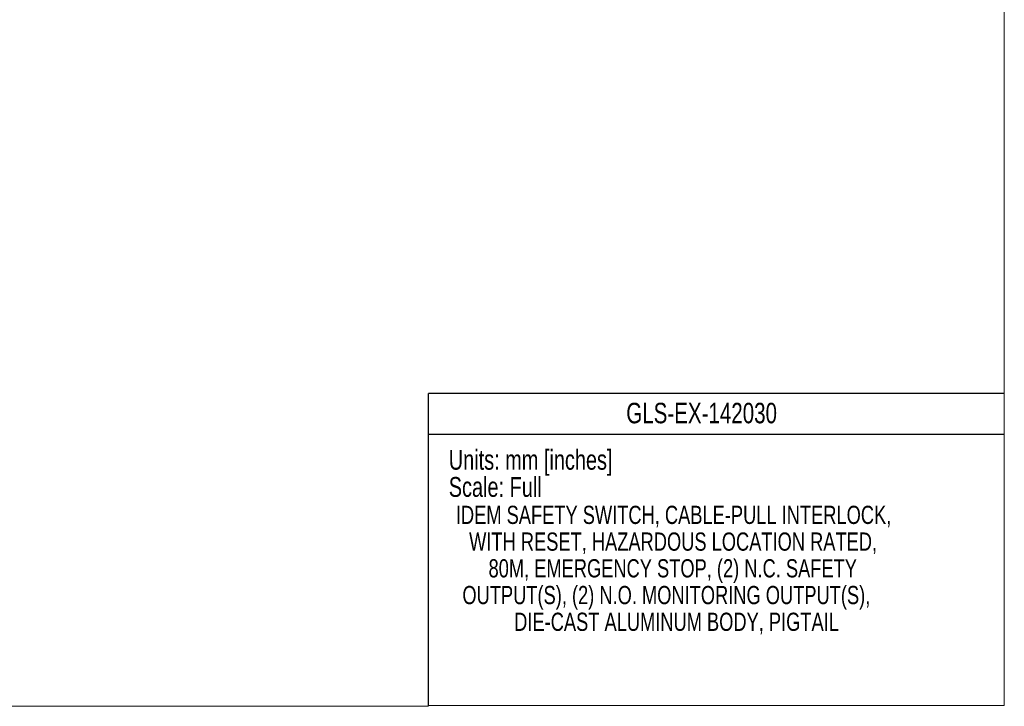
# Model space of a CAD drawing. Header units: millimetres. Extents: x 0 to 864, y 0 to 559.
# Tile 9 of 25: x 463 to 864, y 0 to 279. Entities that reach past the tile are written whole.
import ezdxf
from ezdxf.enums import TextEntityAlignment as Align

# ---------------------------------------------------------------- set-up
doc = ezdxf.new("R2010")
doc.units = ezdxf.units.MM
doc.layers.add('TEXT', color=140, linetype='Continuous', lineweight=25)
doc.styles.add('SLDTEXTSTYLE0', font='TXT', dxfattribs={"width": 0.75})

# ---------------------------------------------------------------- blocks, each defined once
blk = doc.blocks.new('SW_NOTE_0')
at = {"layer": 'TEXT', "color": 0, "insert": (0, 10.41), "char_height": 8.0747, "attachment_point": 1, "style": 'SLDTEXTSTYLE0'}
blk.add_mtext('Units: mm [inches]', dxfattribs=at)
blk = doc.blocks.new('SW_NOTE_0_1')
at = {"layer": 'TEXT', "color": 0, "insert": (0, 10.41), "char_height": 8.0747, "attachment_point": 1, "style": 'SLDTEXTSTYLE0'}
blk.add_mtext('Scale: Full', dxfattribs=at)
blk = doc.blocks.new('Block1')
at = {"color": 140, "linetype": 'Continuous', "lineweight": 18}
for q in [(863.6, 127), (629.41, 0)]:
    blk.add_line((863.6, 0), q, dxfattribs=at)
at = {"layer": 'TEXT'}
for p, q in [((863.6, 127), (629.41, 127)), ((629.41, 0), (629.41, 127)), ((629.41, 110.49), (863.6, 110.49))]:
    blk.add_line(p, q, dxfattribs=at)
for name, p in [('SW_NOTE_0', (637.62, 93.67)), ('SW_NOTE_0_1', (637.62, 82.63))]:
    blk.add_blockref(name, p, dxfattribs=at)
at = {"layer": 'TEXT', "color": 140, "style": 'SLDTEXTSTYLE0', "width": 0.75}
for tag, height, p in [('AUTOATTR0', 8.33, (709.82, 112.4)), ('AUTOATTR1_0', 7.41, (640.51, 71.71)), ('AUTOATTR1_1', 7.41, (645.89, 60.83)), ('AUTOATTR1_2', 7.41, (653.8, 49.95)), ('AUTOATTR1_3', 7.41, (643.16, 39.07)), ('AUTOATTR1_4', 7.41, (664.23, 28.2))]:
    blk.add_attdef(tag, text='', height=height, dxfattribs=at).set_placement(p, align=Align.BOTTOM_LEFT)

msp = doc.modelspace()

# ---------------------------------------------------------------- linework, layer by layer
at = {"color": 7, "linetype": 'Continuous', "lineweight": 18}
for p, q in [((863.6, 558.8), (863.6, 127)), ((0, 0), (629.41, 0))]:
    msp.add_line(p, q, dxfattribs=at)

# ---------------------------------------------------------------- block references
at = {"color": 7, "linetype": 'Continuous'}
ref = msp.add_blockref('Block1', (0, 0.27), dxfattribs=at)
ref.add_attrib('AUTOATTR0', 'GLS-EX-142030', dxfattribs={"layer": 'TEXT', "height": 8.3312, "style": 'SLDTEXTSTYLE0', "width": 0.75}).set_placement((709.82, 112.67), align=Align.BOTTOM_LEFT)
ref.add_attrib('AUTOATTR1_0', 'IDEM SAFETY SWITCH, CABLE-PULL INTERLOCK, ', dxfattribs={"layer": 'TEXT', "height": 7.4083, "style": 'SLDTEXTSTYLE0', "width": 0.75}).set_placement((640.51, 71.98), align=Align.BOTTOM_LEFT)
ref.add_attrib('AUTOATTR1_1', 'WITH RESET, HAZARDOUS LOCATION RATED, ', dxfattribs={"layer": 'TEXT', "height": 7.4083, "style": 'SLDTEXTSTYLE0', "width": 0.75}).set_placement((645.89, 61.1), align=Align.BOTTOM_LEFT)
ref.add_attrib('AUTOATTR1_2', '80M, EMERGENCY STOP, (2) N.C. SAFETY ', dxfattribs={"layer": 'TEXT', "height": 7.4083, "style": 'SLDTEXTSTYLE0', "width": 0.75}).set_placement((653.8, 50.23), align=Align.BOTTOM_LEFT)
ref.add_attrib('AUTOATTR1_3', 'OUTPUT(S), (2) N.O. MONITORING OUTPUT(S), ', dxfattribs={"layer": 'TEXT', "height": 7.4083, "style": 'SLDTEXTSTYLE0', "width": 0.75}).set_placement((643.16, 39.35), align=Align.BOTTOM_LEFT)
ref.add_attrib('AUTOATTR1_4', 'DIE-CAST ALUMINUM BODY, PIGTAIL', dxfattribs={"layer": 'TEXT', "height": 7.4083, "style": 'SLDTEXTSTYLE0', "width": 0.75}).set_placement((664.23, 28.47), align=Align.BOTTOM_LEFT)

doc.saveas('drawing.dxf')
